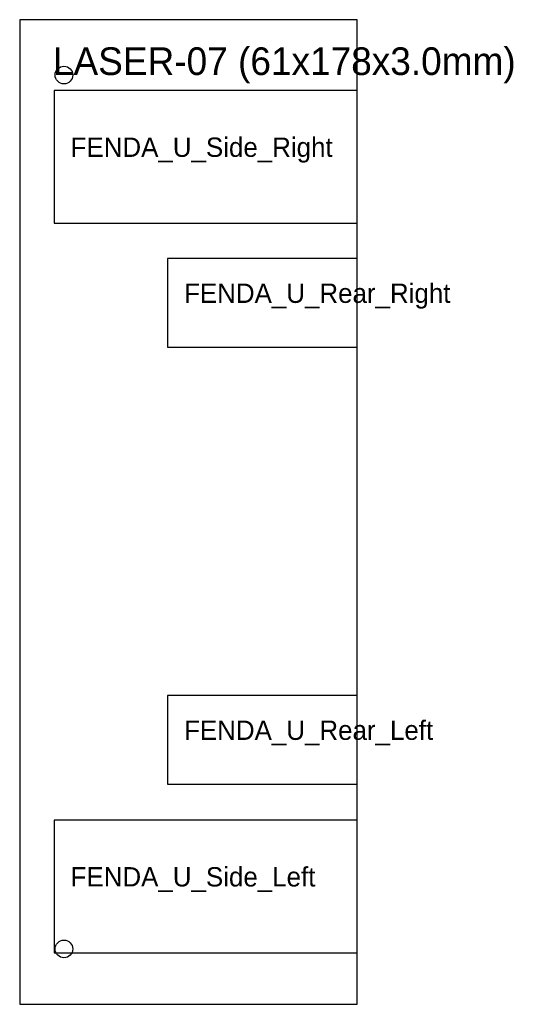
# Model space of a CAD drawing. Header units: metres. Extents: x 0 to 90, y 0 to 178.
import ezdxf

# ---------------------------------------------------------------- set-up
doc = ezdxf.new("R2010")
doc.units = ezdxf.units.M

msp = doc.modelspace()

# ---------------------------------------------------------------- linework, layer by layer
at = {"layer": 'CORTE_EXTERNO'}
for p, q in [((61, 178), (0, 178)), ((0, 178), (0, 0)), ((61, 0), (61, 178)), ((0, 0), (61, 0))]:
    msp.add_line(p, q, dxfattribs=at)
at = {"layer": 'CORTE_INTERNO'}
for p, q in [((61, 165.2), (6.2, 165.2)), ((6.2, 165.2), (6.2, 141.2)), ((61, 141.2), (61, 165.2)), ((6.2, 141.2), (61, 141.2)), ((61, 134.8), (26.7, 134.8)), ((26.7, 134.8), (26.7, 118.8)), ((61, 118.8), (61, 134.8)), ((26.7, 118.8), (61, 118.8)), ((61, 55.8), (26.7, 55.8)), ((26.7, 55.8), (26.7, 39.8)), ((61, 39.8), (61, 55.8)), ((26.7, 39.8), (61, 39.8)), ((61, 33.3), (6.2, 33.3)), ((6.2, 33.3), (6.2, 9.3)), ((61, 9.3), (61, 33.3)), ((6.2, 9.3), (61, 9.3))]:
    msp.add_line(p, q, dxfattribs=at)
at = {"layer": 'FUROS_CIRCULARES'}
for centre in [(8, 168), (8, 10)]:
    msp.add_circle(centre, 1.6, dxfattribs=at)

# ---------------------------------------------------------------- texts
at = {"layer": 'LEGENDA'}
for s, height, p in [('LASER-07 (61x178x3.0mm)', 5, (6, 168)), ('FENDA_U_Side_Right', 3.5, (9.2, 153.2)), ('FENDA_U_Rear_Right', 3.5, (29.7, 126.8)), ('FENDA_U_Rear_Left', 3.5, (29.7, 47.8)), ('FENDA_U_Side_Left', 3.5, (9.2, 21.3))]:
    msp.add_text(s, height=height, dxfattribs=at).set_placement(p)

doc.saveas('drawing.dxf')
